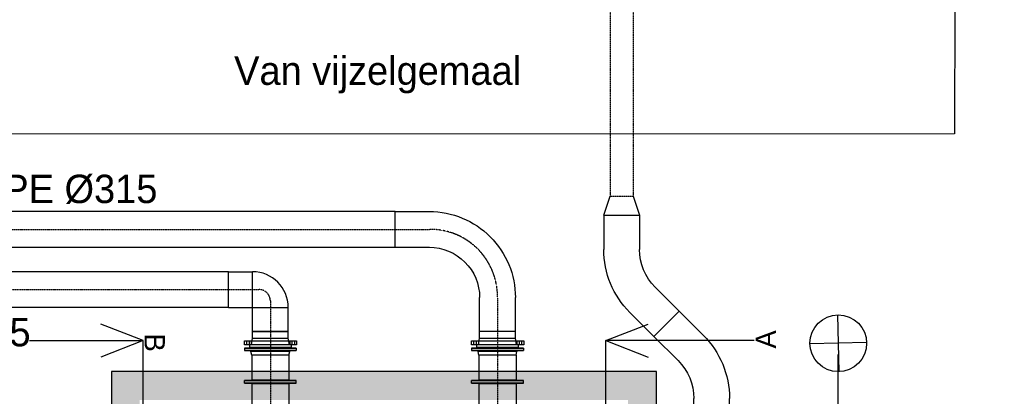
# Model space of a CAD drawing. Header units: metres. Extents: x -270273 to 328371, y -146885 to 591473.
# Tile 122 of 256: x 16474 to 25144, y -5582 to -2266. Entities that reach past the tile are written whole.
import ezdxf
from ezdxf import colors
from ezdxf.entities.mleader import LeaderData, LeaderLine
from ezdxf.lldxf.tags import DXFTag
from ezdxf.math import Vec2, Vec3

# ---------------------------------------------------------------- set-up
doc = ezdxf.new("R2010")
doc.units = ezdxf.units.M
doc.linetypes.add('STIPPELFIJN', pattern=[0.375, 0.25, -0.125])
doc.layers.get('0').update_dxf_attribs({"color": 151})
for name, color, linetype in [('B-ME-WA-HYDRANT-G', 253, 'Continuous'), ('B-XX-GR-KRUIDEN-G', 98, 'Continuous'), ('B-XX-OG-BEBOUWING-G', 1, 'Continuous'), ('B-XX-RI-AWZI_BEDRIJFSWATER-G_HDSR', 150, 'HDSR_Bedrijfswater'), ('B-XX-VH-KANTVERHARDING-G', 253, 'Continuous'), ('Iv-Beton', 1, 'Continuous'), ('Iv-Hatch', 253, 'Continuous'), ('Iv-Lines 018', 1, 'Continuous'), ('Iv-status-bestaand', 90, 'Continuous'), ('Iv-status-nieuw', 170, 'Continuous'), ('Iv-Text 025', 3, 'Continuous'), ('Rahmen', 7, 'Continuous')]:
    doc.layers.add(name, color=color, linetype=linetype)
doc.styles.add('Iv-A 018', font='iv-font.shx', dxfattribs={"height": 1.8})
doc.styles.add('Iv-P 025', font='iv-font.shx', dxfattribs={"height": 2.5})
doc.styles.get("Standard").update_dxf_attribs({"font": 'iv-font.shx'})
tags = doc.linetypes.add('HDSR_Bedrijfswater', pattern='A,25,-2,["BW",Standard,S=1.5,R=0,X=0,Y=-0.75],-5', length=32).pattern_tags.tags
tags[6] = DXFTag(74, 10)

# ---------------------------------------------------------------- blocks, each defined once
blk = doc.blocks.new('zuhydrt1')
for p, q in [((0, -0.5), (0, 0.504)), ((-0.5, 0), (0.5, 0))]:
    blk.add_line(p, q)
at = {"color": 15}
blk.add_line((0, -0.5), (0, -0.5), dxfattribs=at)
blk.add_line((0, -0.5), (0, -0.5), dxfattribs=at)
blk.add_circle((0, 0), 0.5)
blk = doc.blocks.new('*U307')
for p, q in [((0, 183.5), (4, 187.5)), ((0, 183.5), (0, -183.5)), ((4, -226.5), (4, 226.5)), ((5, 227.5), (5, -227.5)), ((5, 227.5), (23.5, 227.5)), ((23.5, -227.5), (23.5, 227.5)), ((24.5, 226.5), (24.5, -226.5)), ((287.8, -226.5), (287.8, 226.5)), ((288.8, 227.5), (288.8, -227.5)), ((311.2, 227.5), (288.8, 227.5)), ((311.2, -227.5), (311.2, 227.5)), ((312.2, 226.5), (312.2, -226.5)), ((575.5, -226.5), (575.5, 226.5)), ((576.5, 227.5), (576.5, -227.5)), ((576.5, 227.5), (595, 227.5)), ((595, -227.5), (595, 227.5)), ((596, 226.5), (596, -226.5)), ((600, 183.5), (596, 187.5)), ((600, -183.5), (600, 183.5)), ((65, 163), (32.1, 171.1)), ((32.1, 171.1), (32.1, -171.1)), ((65, 163), (65, -163)), ((65, 163), (283.7, 163)), ((283.7, -163), (283.7, 163)), ((316.2, 163), (316.2, -163)), ((316.2, 163), (535, 163)), ((535, 163), (567.9, 171.1)), ((535, -163), (535, 163)), ((567.9, -171.1), (567.9, 171.1)), ((65, -163), (32.1, -171.1)), ((65, -163), (283.7, -163)), ((316.2, -163), (535, -163)), ((535, -163), (567.9, -171.1)), ((0, -183.5), (4, -187.5)), ((5, -227.5), (23.5, -227.5)), ((311.2, -227.5), (288.8, -227.5)), ((576.5, -227.5), (595, -227.5)), ((600, -183.5), (596, -187.5))]:
    blk.add_line(p, q)
for centre, radius, start, end in [((5, 226.5), 1, 90, 180), ((23.5, 226.5), 1, 0, 90), ((34.5, 180.8), 10, 180, 256.13031), ((288.8, 226.5), 1, 90, 180), ((311.2, 226.5), 1, 0, 90), ((565.5, 180.8), 10, 283.86969, 0), ((576.5, 226.5), 1, 90, 180), ((595, 226.5), 1, 0, 90), ((283.7, 167), 4, 270, 0), ((316.2, 167), 4, 180, 270), ((34.5, -180.8), 10, 103.86969, 180), ((283.7, -167), 4, 0, 90), ((316.2, -167), 4, 90, 180), ((565.5, -180.8), 10, 0, 76.13031), ((5, -226.5), 1, 180, 270), ((23.5, -226.5), 1, 270, 0), ((288.8, -226.5), 1, 180, 270), ((311.2, -226.5), 1, 270, 0), ((576.5, -226.5), 1, 180, 270), ((595, -226.5), 1, 270, 0)]:
    blk.add_arc(centre, radius, start, end)
blk = doc.blocks.new('Overschuifflens DN300')
at = {"layer": 'Iv-status-nieuw'}
for p, q in [((19256.3, -8566.2), (19256.3, -8532.2)), ((19278.3, -8566.2), (19278.3, -8532.2)), ((19298.3, -8566.2), (19298.3, -8532.2)), ((19636.3, -8566.2), (19636.3, -8532.2)), ((19656.3, -8566.2), (19656.3, -8532.2)), ((19678.3, -8566.2), (19678.3, -8532.2))]:
    blk.add_line(p, q, dxfattribs=at)
blk.add_lwpolyline([(19237.3, -8566.2), (19697.3, -8566.2), (19697.3, -8532.2), (19237.3, -8532.2)], close=True, dxfattribs=at)
blk = doc.blocks.new('PE SDR17 Overschuifflens 315')
at = {"layer": 'Iv-status-nieuw'}
for p, q in [((22814.2, 957.4), (22444.2, 957.4)), ((22444.2, 957.4), (22444.2, 937.4)), ((22814.2, 937.4), (22814.2, 957.4)), ((22444.2, 937.4), (22814.2, 937.4)), ((22461.7, 937.4), (22471.7, 879.4)), ((22471.7, 879.4), (22471.7, 821.4)), ((22786.7, 879.4), (22471.7, 879.4)), ((22796.7, 937.4), (22786.7, 879.4)), ((22786.7, 879.4), (22786.7, 821.4)), ((22471.7, 821.4), (22786.7, 821.4))]:
    blk.add_line(p, q, dxfattribs=at)
at = {"layer": 'Iv-status-nieuw', "xscale": -1}
blk.add_blockref('Overschuifflens DN300', (42095.5, 9469.6), dxfattribs=at)
blk = doc.blocks.new('PE Bocht90 315 SDR17')
for p, q in [((56663.3, -19609.3), (56363.3, -19609.3)), ((56663.3, -19924.3), (56663.3, -19609.3)), ((56663.3, -19924.3), (56363.3, -19924.3)), ((55605.8, -20666.8), (55605.8, -20366.8)), ((55920.8, -20666.8), (55920.8, -20366.8)), ((55605.8, -20666.8), (55920.8, -20666.8))]:
    blk.add_line(p, q)
for radius, start, end in [(757.5, 89.99798, 180.00202), (442.5, 89.99654, 180.00346)]:
    blk.add_arc((56363.3, -20366.8), radius, start, end)
blk = doc.blocks.new('_Dot')
at = {"color": 0, "linetype": 'ByBlock', "lineweight": -2}
blk.add_line((-0.5, 0), (-1, 0), dxfattribs=at)
at = {"color": 0, "linetype": 'ByBlock', "const_width": 0.5}
blk.add_lwpolyline([(-0.25, 0, 1), (0.25, 0, 1)], format="xyb", close=True, dxfattribs=at)
blk = doc.blocks.new('PE bocht315mm SDR17')
for p, q in [((19827.3, -4664.1), (20039.6, -4664.1)), ((19827.3, -4979.1), (19827.3, -4664.1)), ((20039.6, -4979.1), (20039.6, -4664.1)), ((19827.3, -4979.1), (20039.6, -4979.1)), ((20039.8, -4979.3), (20354.8, -4979.3)), ((20039.8, -5191.6), (20039.8, -4979.3)), ((20354.8, -5191.6), (20354.8, -4979.3)), ((20039.8, -5191.6), (20354.8, -5191.6))]:
    blk.add_line(p, q)
for radius, start, end in [(315.2, 0, 90), (0.2, 0.00175, 89.99913)]:
    blk.add_arc((20039.6, -4979.3), radius, start, end)
blk = doc.blocks.new('PE Bocht 315 SDR17')
at = {"layer": 'Iv-status-nieuw'}
for p, q in [((24245.4, -7384.7), (24457.5, -7172.5)), ((24457.5, -7172.5), (24680.3, -7395.3)), ((24468.1, -7607.4), (24680.3, -7395.3)), ((24015.4, -8239.9), (24015.4, -7939.9)), ((24330.4, -8239.9), (24330.4, -7939.9)), ((24015.4, -8239.9), (24330.4, -8239.9))]:
    blk.add_line(p, q, dxfattribs=at)
for radius in [785.2, 470.2]:
    blk.add_arc((24800.6, -7939.9), radius, 135.00084, 179.99916, dxfattribs=at)

msp = doc.modelspace()

# ---------------------------------------------------------------- hatches: boundary and pattern name
at = {"layer": 'B-XX-GR-KRUIDEN-G'}
h = msp.add_hatch(dxfattribs=at)
h.set_pattern_fill('SWAMP', color=256, scale=200, angle=-97.4574917, style=0)
h.set_pattern_definition([(0.0124, (-169787, -20064), (2539.05, 4399.95), [635, -4445]), (90.0124, (-169469.6, -20063.8), (-2540.95, 4398.85), [317.5, -8481.32]), (90.0124, (-169390.2, -20063.7), (-2540.95, 4398.85), [254, -8544.82]), (90.0124, (-169549, -20063.8), (-2540.95, 4398.85), [254, -8544.82]), (60.0124, (-169311, -20063.7), (-2540.94, 4398.86), [203.2, -4876.8]), (120.0124, (-169628.3, -20064), (-5079.99, -1.09), [203.2, -4876.8])])
edge = h.paths.add_edge_path()
edge.add_line((-24533.2578, -51116.2408), (-24489.4542, -23497.5658))
edge.add_arc((-19999.9195, -23504.6863), 4489.5403, 135.11564024, 179.90912824, ccw=False)
edge.add_arc((-19978.8313, -23525.6896), 4519.3036, 84.0422844, 135.11564024, ccw=False)
edge.add_line((-19509.7525, -19030.7958), (-3182.4907, -19040.0255))
edge.add_line((-3182.4907, -19040.0255), (-3180.4848, -28320.389))
edge.add_arc((-2080.4848, -28320.1512), 1100.0001, 180.01238413, 225.01238202)
edge.add_arc((-2080.4848, -28320.1513), 1099.9999, 225.01238202, 270.01238424)
edge.add_line((-2080.2471, -29420.1512), (12859.7526, -29416.922))
edge.add_arc((12859.5149, -28316.922), 1100, -89.98761745, 0.01238364)
edge.add_line((13959.5148, -28316.6843), (13957.5118, -19049.7146))
edge.add_line((13957.5118, -19049.7146), (25936.3221, -19056.4861))
edge.add_arc((25942.1583, -8422.5066), 10633.9811, -90.03144574, -47.10825302)
edge.add_arc((26882.1994, -9434.4035), 9252.8176, -47.10825302, 2.62303732)
edge.add_line((36125.3223, -9010.9516), (36133.502, -241.6769))
edge.add_line((36133.502, -241.6769), (38806.6134, -238.4796))
edge.add_line((38806.6134, -238.4796), (38811.5317, -22993.1276))
edge.add_line((38811.5317, -22993.1276), (36129.7807, -29637.4475))
edge.add_line((36129.7807, -29637.4475), (36134.239, -50263.9435))
edge.add_line((36134.239, -50263.9435), (25907.3099, -50266.154))
edge.add_line((25907.3099, -50266.154), (8947.759, -50742.8762))
edge.add_line((8947.759, -50742.8762), (-4630.9258, -51629.6675))
edge.add_line((-4630.9258, -51629.6675), (-17313.684, -52216.8556))
edge.add_line((-17313.684, -52216.8556), (-24450.8478, -51119.405))
edge.add_line((-24450.8478, -51119.405), (-24533.2628, -51119.4229))
at = {"layer": 'Iv-Hatch'}
h = msp.add_hatch(color=256, dxfattribs=at)
h.dxf.hatch_style = 1
h.paths.add_polyline_path([(17281.0782, -10764.2629), (22081.0782, -10764.2629), (22081.0782, -5364.2629), (17281.0782, -5364.2629)])
h.paths.add_polyline_path([(21831.0782, -10514.2629), (17531.0782, -10514.2629), (17531.0782, -5614.2629), (21831.0782, -5614.2629)], flags=16)

# ---------------------------------------------------------------- linework, layer by layer
at = {"layer": 'B-XX-OG-BEBOUWING-G'}
msp.add_lwpolyline([(-4229.9015, 5333.1245), (-1289.1475, 5347.8486), (2867.2518, 5368.6593), (2859.0402, 5797.951), (5426.1489, 5793.8768), (19654.5839, 5771.2951), (28787.3265, 5756.8007), (28789.0403, -2172.4704), (24706.843, -2121.514), (24705.0177, -3271.645), (2864.2449, -3276.3658), (2848.3164, -1795.8462), (-4260.8854, -1762.1626)], dxfattribs=at)
at = {"layer": 'B-XX-RI-AWZI_BEDRIJFSWATER-G_HDSR'}
msp.add_lwpolyline([(-19396.8101, -12564.4604), (23684.0029, -12564.789), (23681.7161, -5214.2913)], dxfattribs=at)
at = {"layer": 'B-XX-VH-KANTVERHARDING-G'}
msp.add_lwpolyline([(21437.0163, 11820.0348), (-20311.0375, 11811.0112, 0.414213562), (-25729.8659, 6389.8398), (-25726.7967, -7810.1599, 0.414213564), (-20305.6252, -13228.9882), (21022.4286, -13220.0551, 0.414213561), (31440.1761, -2797.8031), (31439.1775, 1822.1965)], format="xyb", dxfattribs=at)
for radius in [9850, 10000, 10000]:
    msp.add_arc((21020.1763, -2800.0554), radius, 270.01238424, 0.01238424, dxfattribs=at)
at = {"layer": 'Iv-Beton'}
msp.add_lwpolyline([(22081.0782, -5364.2629), (17281.0782, -5364.2629), (17281.0782, -10764.2629), (22081.0782, -10764.2629)], close=True, dxfattribs=at)
at = {"layer": 'Iv-Lines 018'}
for p, q in [((17559.5783, -5091.6005), (17187.2415, -4945.4318)), ((21636.1319, -5091.6005), (22008.4688, -4945.4318)), ((16559.5783, -5091.6005), (17559.5783, -5091.6005)), ((17559.5783, -5091.6005), (17187.2415, -5237.7691)), ((17559.5783, -10888.8758), (17559.5783, -5091.6005)), ((21636.1319, -5091.6005), (22008.4688, -5237.7691)), ((21636.1319, -10888.8758), (21636.1319, -5091.6005)), ((22939.7781, -5091.6005), (21636.1319, -5091.6005))]:
    msp.add_line(p, q, dxfattribs=at)
at = {"layer": 'Iv-status-bestaand', "linetype": 'STIPPELFIJN'}
for p, q in [((21674.3361, 2978.4043), (21674.3361, -3819.0409)), ((21874.3361, 2978.4043), (21874.3361, -3819.0409)), ((21674.3361, -3819.0409), (21874.3361, -3819.0409))]:
    msp.add_line(p, q, dxfattribs=at)
at = {"layer": 'Iv-status-bestaand', "color": 1}
msp.add_lwpolyline([(20747.8747, -3073.4748, 0, 200, 0), (20547.8747, -3073.4748, 0, 0, 0), (20016.4365, -3073.4748, 0, 0, 0)], format="xyseb", dxfattribs=at)
at = {"layer": 'Iv-status-nieuw'}
for p, q in [((21616.8361, -3988.3328), (21674.3361, -3819.0409)), ((21874.3361, -3819.0409), (21931.8361, -3988.2803)), ((19781.0782, -3954.7629), (11298.9608, -3956.1766)), ((11299.0131, -4269.6696), (19781.0782, -4269.7629)), ((18311.0782, -4484.763), (15341.7577, -4484.7443)), ((18311.0782, -4799.7629), (15341.7577, -4799.7443)), ((18681.0782, -5154.2629), (18681.0782, -5148.2629)), ((20681.0782, -5154.2629), (20681.0782, -5148.2629))]:
    msp.add_line(p, q, dxfattribs=at)
at = {"layer": 'Iv-status-nieuw', "linetype": 'STIPPELFIJN'}
for points in [[(9706.8146, -5144.8422), (10738.9868, -4112.2629), (11298.9868, -4112.1696), (19781.0782, -4112.1696), (20081.0687, -4112.1696, -0.422505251), (20681.0782, -4712.1696), (20681.0782, -7749.9726)], [(14141.7577, -4642.2443), (18581.0782, -4642.2443, -0.414213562), (18681.0782, -4742.2443), (18681.0782, -8414.3056)]]:
    msp.add_lwpolyline(points, format="xyb", dxfattribs=at)

# ---------------------------------------------------------------- block references
at = {"layer": 'B-ME-WA-HYDRANT-G', "xscale": 500.0000000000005, "yscale": 500.0000000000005, "zscale": 500.0000000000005, "rotation": 181.4478245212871}
msp.add_blockref('zuhydrt1', (23681.685, -5114.2913), dxfattribs=at)
at = {"layer": 'Iv-status-bestaand', "rotation": 270}
for p in [(18681.0782, -5154.2629), (20681.0782, -5154.2629)]:
    msp.add_blockref('*U307', p, dxfattribs=at)
at = {"layer": 'Iv-status-nieuw', "xscale": -1}
msp.add_blockref('PE Bocht90 315 SDR17', (76444.416, 15654.5271), dxfattribs=at)
for p, rotation in [((-2397.2072, -12232.2297), 180.0095488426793), ((46738.1577, 2343.789), 0.009548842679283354)]:
    msp.add_blockref('PE Bocht 315 SDR17', p, dxfattribs=dict(at, rotation=rotation))
at = {"layer": 'Iv-status-nieuw'}
msp.add_blockref('PE bocht315mm SDR17', (-1516.2269, 179.3199), dxfattribs=at)
at = {"layer": 'Iv-status-nieuw', "rotation": 180}
for p in [(41310.3032, -4190.8909), (43310.3032, -4190.8909)]:
    msp.add_blockref('PE SDR17 Overschuifflens 315', p, dxfattribs=at)

# ---------------------------------------------------------------- texts
at = {"layer": 'Iv-Lines 018', "char_height": 180, "attachment_point": 1, "style": 'Iv-A 018'}
for s, width, insert, rotation in [('A', 250.194417, (22953.6124, -5161.1462), 90), ('B', 2785.12729, (17752.8047, -5029.2242), 270)]:
    msp.add_mtext_dynamic_manual_height_columns(s, width=width, gutter_width=450, heights=[0], dxfattribs=dict(at, insert=insert, rotation=rotation))
at = {"layer": 'Iv-status-nieuw', "style": 'Iv-P 025'}
for p in [(15846.8302, -3880.6983), (14730.3675, -5141.8515)]:
    msp.add_text('HDPE %%C315', height=250, dxfattribs=at).set_placement(p)
at = {"layer": 'Iv-Text 025', "style": 'Iv-P 025'}
msp.add_text('Van vijzelgemaal', height=250, dxfattribs=at).set_placement((18362.0571, -2840.0091))

# ---------------------------------------------------------------- leaders
at = {"layer": 'Rahmen', "color": 7, "linetype": 'Continuous'}
ml = msp.add_multileader_mtext('Standard', dxfattribs=at)
ml.set_content('{\\pxsm0.9;\\fSolid Edge ISO|b1||i0||c0|p34;\\W1.;HF R 315 -17D\\P}', color=7)
ml.set_leader_properties()
ml.set_arrow_properties(name='DOT')
ml.build(insert=Vec2(0, 0))
ml.multileader.update_dxf_attribs({"leader_type": 0, "dogleg_length": 0, "arrow_head_size": 50})
ctx = ml.context
ctx.base_point, ctx.char_height, ctx.arrow_head_size, ctx.landing_gap_size, ctx.plane_origin = Vec3(154597.752, -4381.4463), 50, 50, 17.5, Vec3(151113.073, -4965.5942)
ctx.text_align_type = 1
notes = []
notes.append((ctx, [(0, (0, 0, 0), (0, 0), (1, 0), 1, [])]))
ctx.mtext.insert, ctx.mtext.alignment = Vec3(154782.3165, -4356.1209), 2
ml = msp.add_multileader_mtext('Standard', dxfattribs=at)
ml.set_content('{\\pxsm0.9;\\fSolid Edge ISO|b0||i0||c0|p34;\\W1.;DS1, GR270°, Mbgr.90\\P}', color=7)
ml.set_leader_properties()
ml.set_arrow_properties(name='DOT')
ml.build(insert=Vec2(0, 0))
ml.multileader.update_dxf_attribs({"leader_type": 0, "dogleg_length": 0, "arrow_head_size": 50})
ctx = ml.context
ctx.base_point, ctx.char_height, ctx.arrow_head_size, ctx.landing_gap_size, ctx.plane_origin = Vec3(154626.9716, -4473.0951), 50, 50, 17.5, Vec3(151218.8329, -4980.5148)
ctx.text_align_type = 1
notes.append((ctx, [(0, (0, 0, 0), (0, 0), (1, 0), 1, [])]))
ctx.mtext.insert, ctx.mtext.alignment = Vec3(154893.6216, -4441.5701), 2
ml = msp.add_multileader_mtext('Standard', dxfattribs=at)
ml.set_content('\\pxsm0.9;{\\fSolid Edge ISO|b1|i0|c0|p34;1,5 kW}', color=7)
ml.set_leader_properties()
ml.set_arrow_properties(name='DOT')
ml.build(insert=Vec2(0, 0))
ml.multileader.update_dxf_attribs({"leader_type": 0, "dogleg_length": 0, "arrow_head_size": 50})
ctx = ml.context
ctx.base_point, ctx.char_height, ctx.arrow_head_size, ctx.landing_gap_size, ctx.plane_origin = Vec3(154458.3231, -4291.6099), 50, 50, 17.5, Vec3(150806.5795, -4871.3212)
ctx.text_align_type = 1
notes.append((ctx, [(0, (0, 0, 0), (0, 0), (1, 0), 1, [])]))
ctx.mtext.insert, ctx.mtext.alignment = Vec3(154597.2517, -4261.848), 2
ml = msp.add_multileader_mtext('Standard', dxfattribs=at)
ml.set_content('\\pxsm0.9;{\\fSolid Edge ISO|b1|i0|c0|p34;VENTILATOR 2 (V42700)}', color=7)
ml.set_leader_properties()
ml.set_arrow_properties(name='DOT')
ml.build(insert=Vec2(0, 0))
ml.multileader.update_dxf_attribs({"leader_type": 0, "dogleg_length": 0, "arrow_head_size": 50})
ctx = ml.context
ctx.base_point, ctx.char_height, ctx.arrow_head_size, ctx.landing_gap_size, ctx.plane_origin = Vec3(154650.7196, -4210.3166), 50, 50, 17.5, Vec3(150117.8651, -4786.4565)
ctx.text_align_type = 1
notes.append((ctx, [(0, (0, 0, 0), (0, 0), (1, 0), 1, [])]))
ctx.mtext.insert, ctx.mtext.width, ctx.mtext.alignment = Vec3(154930.1244, -4176.9833), 995.555187, 2
ml = msp.add_multileader_mtext('Standard', dxfattribs=at)
ml.set_content('\\pxsm0.9;{\\fSolid Edge ISO|b1|i0|c0|p34;A42708}', color=7)
ml.set_leader_properties()
ml.set_arrow_properties(name='DOT')
ml.build(insert=Vec2(0, 0))
ml.multileader.update_dxf_attribs({"leader_type": 0, "dogleg_length": 0, "arrow_head_size": 50})
ctx = ml.context
ctx.base_point, ctx.char_height, ctx.arrow_head_size, ctx.landing_gap_size, ctx.plane_origin = Vec3(155993.9354, -4922.7977), 50, 50, 17.5, Vec3(152220.7633, -5507.271)
ctx.text_align_type = 1
notes.append((ctx, [(0, (0, 0, 0), (0, 0), (1, 0), 1, [])]))
ctx.mtext.insert, ctx.mtext.alignment = Vec3(156149.5307, -4897.7977), 2
for ctx, leaders in notes:
    for number, flags, end, landing, length, lines in leaders:
        leader = LeaderData()
        leader.index, (leader.has_last_leader_line, leader.has_dogleg_vector, leader.attachment_direction) = number, flags
        leader.last_leader_point, leader.dogleg_vector, leader.dogleg_length = Vec3(end), Vec3(landing), length
        for number, points, colour, breaks in lines:
            line = LeaderLine()
            line.index, line.vertices, line.color, line.breaks = number, Vec3.list(points), colors.encode_raw_color(colour), breaks
            leader.lines.append(line)
        ctx.leaders.append(leader)

doc.saveas('drawing.dxf')
